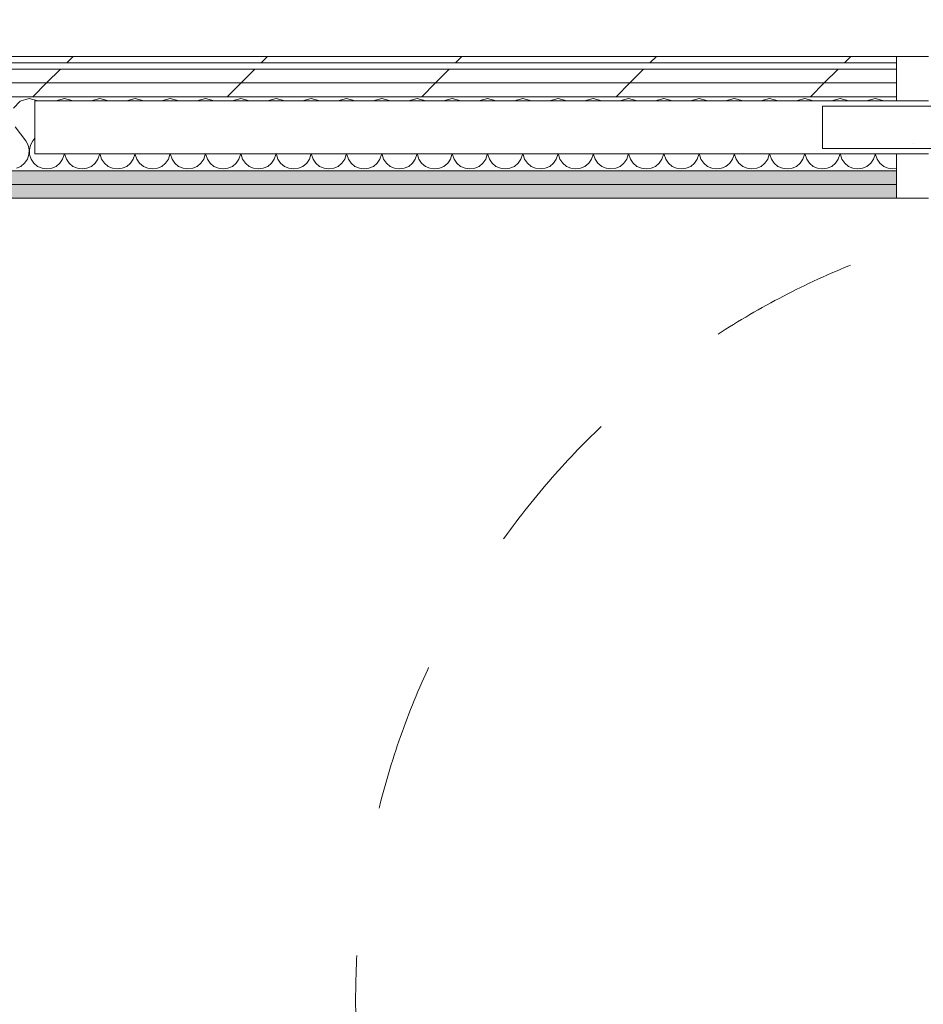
# Model space of a CAD drawing. Header units: millimetres. Extents: x -30280 to 19093, y -17460 to 4378.
# Tile 135 of 188: x -8026 to -7171, y -14571 to -13640. Entities that reach past the tile are written whole.
import ezdxf

# ---------------------------------------------------------------- set-up
doc = ezdxf.new("R2010")
doc.units = ezdxf.units.MM
doc.header["$MEASUREMENT"] = 0
doc.linetypes.add('Rayas Pequeñas', pattern=[282.222222, 141.111111, -141.111111])
doc.linetypes.add('Wipeout_Contour', pattern=[1000, 0, -1000])
for name, color, linetype, lineweight in [('Nuevo_01 2D_Mobiliari_Pluma_Nº__101', 252, 'Continuous', 5), ('Nuevo_06_COT_Generals_Pluma_Nº__1', 7, 'Continuous', 5), ('Nuevo_08_E_Envans secs_Pluma_Nº__1', 7, 'Continuous', 5), ('Nuevo_Puertas Archicad_Pluma_Nº__1', 7, 'Continuous', 5)]:
    doc.layers.add(name, color=color, linetype=linetype, lineweight=lineweight)
for name, color, linetype in [('Nuevo_06_COT_Generals', 7, 'Continuous'), ('Nuevo_08_E_Envans secs', 7, 'Continuous'), ('Nuevo_Puertas Archicad', 7, 'Continuous')]:
    doc.layers.add(name, color=color, linetype=linetype)
for name, color, linetype, lineweight, true_color in [('Nuevo_08_E_Envans secs_Pluma_Nº__102', 7, 'Continuous', 5, 0xcccccc), ('Nuevo_08_E_Envans secs_Pluma_Nº__171', 171, 'Continuous', 13, 0xaaaaff), ('Nuevo_08_E_Envans secs_Pluma_Nº__177', 7, 'Continuous', 15, 0xf7e046), ('Nuevo_08_E_Envans secs_Pluma_Nº__79', 7, 'Continuous', 5, 0xaaffd5)]:
    doc.layers.add(name, color=color, linetype=linetype, lineweight=lineweight, true_color=true_color)
doc.styles.add('Estilo_Generado_1', font='txt')
doc.dimstyles.new('Estilo_Generado__1', dxfattribs={"dimtxt": 100, "dimasz": 38, "dimexe": 0.18, "dimexo": 300, "dimgap": 0, "dimtad": 1, "dimtih": 1, "dimtoh": 1, "dimlfac": 0.001, "dimzin": 0, "dimdsep": 46, "dimtxsty": 'Estilo_Generado_1', "dimblk": 'ARROWHEAD_2', "dimblk1": 'ARROWHEAD_2', "dimblk2": 'ARROWHEAD_2', "dimcen": 0.09, "dimclrd": 7, "dimclre": 7, "dimclrt": 7, "dimadec": 0, "dimazin": 0, "dimtfac": 1, "dimtdec": 4, "dimtmove": 0, "dimatfit": 3, "dimfxl": 0, "dimtolj": 1, "dimtzin": 0, "dimarcsym": 0})
doc.dimstyles.new('Estilo_Generado__2', dxfattribs={"dimtxt": 100, "dimasz": 38, "dimexe": 0.18, "dimexo": 300, "dimgap": 0, "dimtad": 1, "dimlfac": 0.001, "dimzin": 0, "dimdsep": 46, "dimtxsty": 'Estilo_Generado_1', "dimblk": 'ARROWHEAD_2', "dimblk1": 'ARROWHEAD_2', "dimblk2": 'ARROWHEAD_2', "dimcen": 0.09, "dimclrd": 7, "dimclre": 7, "dimclrt": 7, "dimadec": 0, "dimazin": 0, "dimtfac": 1, "dimtdec": 4, "dimtmove": 0, "dimatfit": 3, "dimfxl": 0, "dimtolj": 1, "dimtzin": 0, "dimarcsym": 0})
pattern_1 = [(45, (0, 0), (-183.8478, 183.8478), [195, -65]), (45, (7e-14, 183.85), (-183.8478, 183.8478), [195, -65])]

# ---------------------------------------------------------------- blocks, each defined once
blk = doc.blocks.new('*X220')
at = {"layer": 'Nuevo_08_E_Envans secs_Pluma_Nº__102', "color": 254, "linetype": 'Continuous', "lineweight": 5, "true_color": 0xcccccc}
for p, q in [((-8016.67, -13714.23), (-8025.43, -13716.72)), ((-8008.45, -13716.56), (-8016.67, -13714.23)), ((-7983.33, -13714.23), (-7991.55, -13716.56)), ((-7975.12, -13716.56), (-7983.33, -13714.23)), ((-7950, -13714.23), (-7958.21, -13716.56)), ((-7941.79, -13716.56), (-7950, -13714.23)), ((-7916.67, -13714.23), (-7924.88, -13716.56)), ((-7908.45, -13716.56), (-7916.67, -13714.23)), ((-7883.33, -13714.23), (-7891.55, -13716.56)), ((-7875.12, -13716.56), (-7883.33, -13714.23)), ((-7850, -13714.23), (-7858.21, -13716.56)), ((-7841.79, -13716.56), (-7850, -13714.23)), ((-7816.67, -13714.23), (-7824.88, -13716.56)), ((-7808.45, -13716.56), (-7816.67, -13714.23)), ((-7783.33, -13714.23), (-7791.55, -13716.56)), ((-7775.12, -13716.56), (-7783.33, -13714.23)), ((-7750, -13714.23), (-7758.21, -13716.56)), ((-7741.79, -13716.56), (-7750, -13714.23)), ((-7716.67, -13714.23), (-7724.88, -13716.56)), ((-7708.45, -13716.56), (-7716.67, -13714.23)), ((-7683.33, -13714.23), (-7691.55, -13716.56)), ((-7675.12, -13716.56), (-7683.33, -13714.23)), ((-7650, -13714.23), (-7658.21, -13716.56)), ((-7641.79, -13716.56), (-7650, -13714.23)), ((-7616.67, -13714.23), (-7624.88, -13716.56)), ((-7608.45, -13716.56), (-7616.67, -13714.23)), ((-7583.33, -13714.23), (-7591.55, -13716.56)), ((-7575.12, -13716.56), (-7583.33, -13714.23)), ((-7550, -13714.23), (-7558.21, -13716.56)), ((-7541.79, -13716.56), (-7550, -13714.23)), ((-7516.67, -13714.23), (-7524.88, -13716.56)), ((-7508.45, -13716.56), (-7516.67, -13714.23)), ((-7483.33, -13714.23), (-7491.55, -13716.56)), ((-7475.12, -13716.56), (-7483.33, -13714.23)), ((-7450, -13714.23), (-7458.21, -13716.56)), ((-7441.79, -13716.56), (-7450, -13714.23)), ((-7416.67, -13714.23), (-7424.88, -13716.56)), ((-7408.45, -13716.56), (-7416.67, -13714.23)), ((-7383.33, -13714.23), (-7391.55, -13716.56)), ((-7375.12, -13716.56), (-7383.33, -13714.23)), ((-7350, -13714.23), (-7358.21, -13716.56)), ((-7341.79, -13716.56), (-7350, -13714.23)), ((-7316.67, -13714.23), (-7324.88, -13716.56)), ((-7308.45, -13716.56), (-7316.67, -13714.23)), ((-7283.33, -13714.23), (-7291.55, -13716.56)), ((-7275.12, -13716.56), (-7283.33, -13714.23)), ((-7250, -13714.23), (-7258.21, -13716.56)), ((-7241.79, -13716.56), (-7250, -13714.23)), ((-7216.67, -13714.23), (-7224.88, -13716.56)), ((-7208.45, -13716.56), (-7216.67, -13714.23)), ((-8025.43, -13716.72), (-8031.57, -13723.44)), ((-8030, -13740.89), (-8020, -13754.23)), ((-8011.5, -13751.78), (-8013.33, -13754.23)), ((-8017.77, -13758.25), (-8020, -13754.23)), ((-8016.73, -13762.73), (-8017.77, -13758.25)), ((-8016.96, -13767.32), (-8016.73, -13762.73)), ((-8015.56, -13758.25), (-8016.6, -13762.73)), ((-8016.6, -13762.73), (-8016.38, -13767.32)), ((-8013.33, -13754.23), (-8015.56, -13758.25)), ((-8021.03, -13775.47), (-8018.43, -13771.68)), ((-8018.43, -13771.68), (-8016.96, -13767.32)), ((-8016.38, -13767.32), (-8014.91, -13771.68)), ((-8014.91, -13771.68), (-8012.3, -13775.47)), ((-7987.7, -13775.47), (-7985.09, -13771.68)), ((-7985.09, -13771.68), (-7983.62, -13767.32)), ((-7983.62, -13767.32), (-7983.59, -13766.56)), ((-7983.08, -13766.56), (-7983.04, -13767.32)), ((-7983.04, -13767.32), (-7981.57, -13771.68)), ((-7981.57, -13771.68), (-7978.97, -13775.47)), ((-7954.36, -13775.47), (-7951.76, -13771.68)), ((-7951.76, -13771.68), (-7950.29, -13767.32)), ((-7950.29, -13767.32), (-7950.25, -13766.56)), ((-7949.75, -13766.56), (-7949.71, -13767.32)), ((-7949.71, -13767.32), (-7948.24, -13771.68)), ((-7948.24, -13771.68), (-7945.64, -13775.47)), ((-7921.03, -13775.47), (-7918.43, -13771.68)), ((-7918.43, -13771.68), (-7916.96, -13767.32)), ((-7916.96, -13767.32), (-7916.92, -13766.56)), ((-7916.41, -13766.56), (-7916.38, -13767.32)), ((-7916.38, -13767.32), (-7914.91, -13771.68)), ((-7914.91, -13771.68), (-7912.3, -13775.47)), ((-7887.7, -13775.47), (-7885.09, -13771.68)), ((-7885.09, -13771.68), (-7883.62, -13767.32)), ((-7883.62, -13767.32), (-7883.59, -13766.56)), ((-7883.08, -13766.56), (-7883.04, -13767.32)), ((-7883.04, -13767.32), (-7881.57, -13771.68)), ((-7881.57, -13771.68), (-7878.97, -13775.47)), ((-7854.36, -13775.47), (-7851.76, -13771.68)), ((-7851.76, -13771.68), (-7850.29, -13767.32)), ((-7850.29, -13767.32), (-7850.25, -13766.56)), ((-7849.75, -13766.56), (-7849.71, -13767.32)), ((-7849.71, -13767.32), (-7848.24, -13771.68)), ((-7848.24, -13771.68), (-7845.64, -13775.47)), ((-7821.03, -13775.47), (-7818.43, -13771.68)), ((-7818.43, -13771.68), (-7816.96, -13767.32)), ((-7816.96, -13767.32), (-7816.92, -13766.56)), ((-7816.41, -13766.56), (-7816.38, -13767.32)), ((-7816.38, -13767.32), (-7814.91, -13771.68)), ((-7814.91, -13771.68), (-7812.3, -13775.47)), ((-7787.7, -13775.47), (-7785.09, -13771.68)), ((-7785.09, -13771.68), (-7783.62, -13767.32)), ((-7783.62, -13767.32), (-7783.59, -13766.56)), ((-7783.08, -13766.56), (-7783.04, -13767.32)), ((-7783.04, -13767.32), (-7781.57, -13771.68)), ((-7781.57, -13771.68), (-7778.97, -13775.47)), ((-7754.36, -13775.47), (-7751.76, -13771.68)), ((-7751.76, -13771.68), (-7750.29, -13767.32)), ((-7750.29, -13767.32), (-7750.25, -13766.56)), ((-7749.75, -13766.56), (-7749.71, -13767.32)), ((-7749.71, -13767.32), (-7748.24, -13771.68)), ((-7748.24, -13771.68), (-7745.64, -13775.47)), ((-7721.03, -13775.47), (-7718.43, -13771.68)), ((-7718.43, -13771.68), (-7716.96, -13767.32)), ((-7716.96, -13767.32), (-7716.92, -13766.56)), ((-7716.41, -13766.56), (-7716.38, -13767.32)), ((-7716.38, -13767.32), (-7714.91, -13771.68)), ((-7714.91, -13771.68), (-7712.3, -13775.47)), ((-7687.7, -13775.47), (-7685.09, -13771.68)), ((-7685.09, -13771.68), (-7683.62, -13767.32)), ((-7683.62, -13767.32), (-7683.59, -13766.56)), ((-7683.08, -13766.56), (-7683.04, -13767.32)), ((-7683.04, -13767.32), (-7681.57, -13771.68)), ((-7681.57, -13771.68), (-7678.97, -13775.47)), ((-7654.36, -13775.47), (-7651.76, -13771.68)), ((-7651.76, -13771.68), (-7650.29, -13767.32)), ((-7650.29, -13767.32), (-7650.25, -13766.56)), ((-7649.75, -13766.56), (-7649.71, -13767.32)), ((-7649.71, -13767.32), (-7648.24, -13771.68)), ((-7648.24, -13771.68), (-7645.64, -13775.47)), ((-7621.03, -13775.47), (-7618.43, -13771.68)), ((-7618.43, -13771.68), (-7616.96, -13767.32)), ((-7616.96, -13767.32), (-7616.92, -13766.56)), ((-7616.41, -13766.56), (-7616.38, -13767.32)), ((-7616.38, -13767.32), (-7614.91, -13771.68)), ((-7614.91, -13771.68), (-7612.3, -13775.47)), ((-7587.7, -13775.47), (-7585.09, -13771.68)), ((-7585.09, -13771.68), (-7583.62, -13767.32)), ((-7583.62, -13767.32), (-7583.59, -13766.56)), ((-7583.08, -13766.56), (-7583.04, -13767.32)), ((-7583.04, -13767.32), (-7581.57, -13771.68)), ((-7581.57, -13771.68), (-7578.97, -13775.47)), ((-7554.36, -13775.47), (-7551.76, -13771.68)), ((-7551.76, -13771.68), (-7550.29, -13767.32)), ((-7550.29, -13767.32), (-7550.25, -13766.56)), ((-7549.75, -13766.56), (-7549.71, -13767.32)), ((-7549.71, -13767.32), (-7548.24, -13771.68)), ((-7548.24, -13771.68), (-7545.64, -13775.47)), ((-7521.03, -13775.47), (-7518.43, -13771.68)), ((-7518.43, -13771.68), (-7516.96, -13767.32)), ((-7516.96, -13767.32), (-7516.92, -13766.56)), ((-7516.41, -13766.56), (-7516.38, -13767.32)), ((-7516.38, -13767.32), (-7514.91, -13771.68)), ((-7514.91, -13771.68), (-7512.3, -13775.47)), ((-7487.7, -13775.47), (-7485.09, -13771.68)), ((-7485.09, -13771.68), (-7483.62, -13767.32)), ((-7483.62, -13767.32), (-7483.59, -13766.56)), ((-7483.08, -13766.56), (-7483.04, -13767.32)), ((-7483.04, -13767.32), (-7481.57, -13771.68)), ((-7481.57, -13771.68), (-7478.97, -13775.47)), ((-7454.36, -13775.47), (-7451.76, -13771.68)), ((-7451.76, -13771.68), (-7450.29, -13767.32)), ((-7450.29, -13767.32), (-7450.25, -13766.56)), ((-7449.75, -13766.56), (-7449.71, -13767.32)), ((-7449.71, -13767.32), (-7448.24, -13771.68)), ((-7448.24, -13771.68), (-7445.64, -13775.47)), ((-7421.03, -13775.47), (-7418.43, -13771.68)), ((-7418.43, -13771.68), (-7416.96, -13767.32)), ((-7416.96, -13767.32), (-7416.92, -13766.56)), ((-7416.41, -13766.56), (-7416.38, -13767.32)), ((-7416.38, -13767.32), (-7414.91, -13771.68)), ((-7414.91, -13771.68), (-7412.3, -13775.47)), ((-7387.7, -13775.47), (-7385.09, -13771.68)), ((-7385.09, -13771.68), (-7383.62, -13767.32)), ((-7383.62, -13767.32), (-7383.59, -13766.56)), ((-7383.08, -13766.56), (-7383.04, -13767.32)), ((-7383.04, -13767.32), (-7381.57, -13771.68)), ((-7381.57, -13771.68), (-7378.97, -13775.47)), ((-7354.36, -13775.47), (-7351.76, -13771.68)), ((-7351.76, -13771.68), (-7350.29, -13767.32)), ((-7350.29, -13767.32), (-7350.25, -13766.56)), ((-7349.75, -13766.56), (-7349.71, -13767.32)), ((-7349.71, -13767.32), (-7348.24, -13771.68)), ((-7348.24, -13771.68), (-7345.64, -13775.47)), ((-7321.03, -13775.47), (-7318.43, -13771.68)), ((-7318.43, -13771.68), (-7316.96, -13767.32)), ((-7316.96, -13767.32), (-7316.92, -13766.56)), ((-7316.41, -13766.56), (-7316.38, -13767.32)), ((-7316.38, -13767.32), (-7314.91, -13771.68)), ((-7314.91, -13771.68), (-7312.3, -13775.47)), ((-7287.7, -13775.47), (-7285.09, -13771.68)), ((-7285.09, -13771.68), (-7283.62, -13767.32)), ((-7283.62, -13767.32), (-7283.59, -13766.56)), ((-7283.08, -13766.56), (-7283.04, -13767.32)), ((-7283.04, -13767.32), (-7281.57, -13771.68)), ((-7281.57, -13771.68), (-7278.97, -13775.47)), ((-7254.36, -13775.47), (-7251.76, -13771.68)), ((-7251.76, -13771.68), (-7250.29, -13767.32)), ((-7250.29, -13767.32), (-7250.25, -13766.56)), ((-7249.75, -13766.56), (-7249.71, -13767.32)), ((-7249.71, -13767.32), (-7248.24, -13771.68)), ((-7248.24, -13771.68), (-7245.64, -13775.47)), ((-7221.03, -13775.47), (-7218.43, -13771.68)), ((-7218.43, -13771.68), (-7216.96, -13767.32)), ((-7216.96, -13767.32), (-7216.92, -13766.56)), ((-7216.41, -13766.56), (-7216.38, -13767.32)), ((-7216.38, -13767.32), (-7214.91, -13771.68)), ((-7214.91, -13771.68), (-7212.3, -13775.47)), ((-8028.78, -13780.26), (-8024.57, -13778.4)), ((-8024.57, -13778.4), (-8021.03, -13775.47)), ((-8012.3, -13775.47), (-8008.76, -13778.4)), ((-8008.76, -13778.4), (-8004.55, -13780.26)), ((-8004.55, -13780.26), (-8000, -13780.89)), ((-8000, -13780.89), (-7995.45, -13780.26)), ((-7995.45, -13780.26), (-7991.24, -13778.4)), ((-7991.24, -13778.4), (-7987.7, -13775.47)), ((-7978.97, -13775.47), (-7975.43, -13778.4)), ((-7975.43, -13778.4), (-7971.22, -13780.26)), ((-7971.22, -13780.26), (-7966.67, -13780.89)), ((-7966.67, -13780.89), (-7962.11, -13780.26)), ((-7962.11, -13780.26), (-7957.9, -13778.4)), ((-7957.9, -13778.4), (-7954.36, -13775.47)), ((-7945.64, -13775.47), (-7942.1, -13778.4)), ((-7942.1, -13778.4), (-7937.89, -13780.26)), ((-7937.89, -13780.26), (-7933.33, -13780.89)), ((-7933.33, -13780.89), (-7928.78, -13780.26)), ((-7928.78, -13780.26), (-7924.57, -13778.4)), ((-7924.57, -13778.4), (-7921.03, -13775.47)), ((-7912.3, -13775.47), (-7908.76, -13778.4)), ((-7908.76, -13778.4), (-7904.55, -13780.26)), ((-7904.55, -13780.26), (-7900, -13780.89)), ((-7900, -13780.89), (-7895.45, -13780.26)), ((-7895.45, -13780.26), (-7891.24, -13778.4)), ((-7891.24, -13778.4), (-7887.7, -13775.47)), ((-7878.97, -13775.47), (-7875.43, -13778.4)), ((-7875.43, -13778.4), (-7871.22, -13780.26)), ((-7871.22, -13780.26), (-7866.67, -13780.89)), ((-7866.67, -13780.89), (-7862.11, -13780.26)), ((-7862.11, -13780.26), (-7857.9, -13778.4)), ((-7857.9, -13778.4), (-7854.36, -13775.47)), ((-7845.64, -13775.47), (-7842.1, -13778.4)), ((-7842.1, -13778.4), (-7837.89, -13780.26)), ((-7837.89, -13780.26), (-7833.33, -13780.89)), ((-7833.33, -13780.89), (-7828.78, -13780.26)), ((-7828.78, -13780.26), (-7824.57, -13778.4)), ((-7824.57, -13778.4), (-7821.03, -13775.47)), ((-7812.3, -13775.47), (-7808.76, -13778.4)), ((-7808.76, -13778.4), (-7804.55, -13780.26)), ((-7804.55, -13780.26), (-7800, -13780.89)), ((-7800, -13780.89), (-7795.45, -13780.26)), ((-7795.45, -13780.26), (-7791.24, -13778.4)), ((-7791.24, -13778.4), (-7787.7, -13775.47)), ((-7778.97, -13775.47), (-7775.43, -13778.4)), ((-7775.43, -13778.4), (-7771.22, -13780.26)), ((-7771.22, -13780.26), (-7766.67, -13780.89)), ((-7766.67, -13780.89), (-7762.11, -13780.26)), ((-7762.11, -13780.26), (-7757.9, -13778.4)), ((-7757.9, -13778.4), (-7754.36, -13775.47)), ((-7745.64, -13775.47), (-7742.1, -13778.4)), ((-7742.1, -13778.4), (-7737.89, -13780.26)), ((-7737.89, -13780.26), (-7733.33, -13780.89)), ((-7733.33, -13780.89), (-7728.78, -13780.26)), ((-7728.78, -13780.26), (-7724.57, -13778.4)), ((-7724.57, -13778.4), (-7721.03, -13775.47)), ((-7712.3, -13775.47), (-7708.76, -13778.4)), ((-7708.76, -13778.4), (-7704.55, -13780.26)), ((-7704.55, -13780.26), (-7700, -13780.89)), ((-7700, -13780.89), (-7695.45, -13780.26)), ((-7695.45, -13780.26), (-7691.24, -13778.4)), ((-7691.24, -13778.4), (-7687.7, -13775.47)), ((-7678.97, -13775.47), (-7675.43, -13778.4)), ((-7675.43, -13778.4), (-7671.22, -13780.26)), ((-7671.22, -13780.26), (-7666.67, -13780.89)), ((-7666.67, -13780.89), (-7662.11, -13780.26)), ((-7662.11, -13780.26), (-7657.9, -13778.4)), ((-7657.9, -13778.4), (-7654.36, -13775.47)), ((-7645.64, -13775.47), (-7642.1, -13778.4)), ((-7642.1, -13778.4), (-7637.89, -13780.26)), ((-7637.89, -13780.26), (-7633.33, -13780.89)), ((-7633.33, -13780.89), (-7628.78, -13780.26)), ((-7628.78, -13780.26), (-7624.57, -13778.4)), ((-7624.57, -13778.4), (-7621.03, -13775.47)), ((-7612.3, -13775.47), (-7608.76, -13778.4)), ((-7608.76, -13778.4), (-7604.55, -13780.26)), ((-7604.55, -13780.26), (-7600, -13780.89)), ((-7600, -13780.89), (-7595.45, -13780.26)), ((-7595.45, -13780.26), (-7591.24, -13778.4)), ((-7591.24, -13778.4), (-7587.7, -13775.47)), ((-7578.97, -13775.47), (-7575.43, -13778.4)), ((-7575.43, -13778.4), (-7571.22, -13780.26)), ((-7571.22, -13780.26), (-7566.67, -13780.89)), ((-7566.67, -13780.89), (-7562.11, -13780.26)), ((-7562.11, -13780.26), (-7557.9, -13778.4)), ((-7557.9, -13778.4), (-7554.36, -13775.47)), ((-7545.64, -13775.47), (-7542.1, -13778.4)), ((-7542.1, -13778.4), (-7537.89, -13780.26)), ((-7537.89, -13780.26), (-7533.33, -13780.89)), ((-7533.33, -13780.89), (-7528.78, -13780.26)), ((-7528.78, -13780.26), (-7524.57, -13778.4)), ((-7524.57, -13778.4), (-7521.03, -13775.47)), ((-7512.3, -13775.47), (-7508.76, -13778.4)), ((-7508.76, -13778.4), (-7504.55, -13780.26)), ((-7504.55, -13780.26), (-7500, -13780.89)), ((-7500, -13780.89), (-7495.45, -13780.26)), ((-7495.45, -13780.26), (-7491.24, -13778.4)), ((-7491.24, -13778.4), (-7487.7, -13775.47)), ((-7478.97, -13775.47), (-7475.43, -13778.4)), ((-7475.43, -13778.4), (-7471.22, -13780.26)), ((-7471.22, -13780.26), (-7466.67, -13780.89)), ((-7466.67, -13780.89), (-7462.11, -13780.26)), ((-7462.11, -13780.26), (-7457.9, -13778.4)), ((-7457.9, -13778.4), (-7454.36, -13775.47)), ((-7445.64, -13775.47), (-7442.1, -13778.4)), ((-7442.1, -13778.4), (-7437.89, -13780.26)), ((-7437.89, -13780.26), (-7433.33, -13780.89)), ((-7433.33, -13780.89), (-7428.78, -13780.26)), ((-7428.78, -13780.26), (-7424.57, -13778.4)), ((-7424.57, -13778.4), (-7421.03, -13775.47)), ((-7412.3, -13775.47), (-7408.76, -13778.4)), ((-7408.76, -13778.4), (-7404.55, -13780.26)), ((-7404.55, -13780.26), (-7400, -13780.89)), ((-7400, -13780.89), (-7395.45, -13780.26)), ((-7395.45, -13780.26), (-7391.24, -13778.4)), ((-7391.24, -13778.4), (-7387.7, -13775.47)), ((-7378.97, -13775.47), (-7375.43, -13778.4)), ((-7375.43, -13778.4), (-7371.22, -13780.26)), ((-7371.22, -13780.26), (-7366.67, -13780.89)), ((-7366.67, -13780.89), (-7362.11, -13780.26)), ((-7362.11, -13780.26), (-7357.9, -13778.4)), ((-7357.9, -13778.4), (-7354.36, -13775.47)), ((-7345.64, -13775.47), (-7342.1, -13778.4)), ((-7342.1, -13778.4), (-7337.89, -13780.26)), ((-7337.89, -13780.26), (-7333.33, -13780.89)), ((-7333.33, -13780.89), (-7328.78, -13780.26)), ((-7328.78, -13780.26), (-7324.57, -13778.4)), ((-7324.57, -13778.4), (-7321.03, -13775.47)), ((-7312.3, -13775.47), (-7308.76, -13778.4)), ((-7308.76, -13778.4), (-7304.55, -13780.26)), ((-7304.55, -13780.26), (-7300, -13780.89)), ((-7300, -13780.89), (-7295.45, -13780.26)), ((-7295.45, -13780.26), (-7291.24, -13778.4)), ((-7291.24, -13778.4), (-7287.7, -13775.47)), ((-7278.97, -13775.47), (-7275.43, -13778.4)), ((-7275.43, -13778.4), (-7271.22, -13780.26)), ((-7271.22, -13780.26), (-7266.67, -13780.89)), ((-7266.67, -13780.89), (-7262.11, -13780.26)), ((-7262.11, -13780.26), (-7257.9, -13778.4)), ((-7257.9, -13778.4), (-7254.36, -13775.47)), ((-7245.64, -13775.47), (-7242.1, -13778.4)), ((-7242.1, -13778.4), (-7237.89, -13780.26)), ((-7237.89, -13780.26), (-7233.33, -13780.89)), ((-7233.33, -13780.89), (-7228.78, -13780.26)), ((-7228.78, -13780.26), (-7224.57, -13778.4)), ((-7224.57, -13778.4), (-7221.03, -13775.47)), ((-7212.3, -13775.47), (-7208.76, -13778.4)), ((-7208.76, -13778.4), (-7204.55, -13780.26)), ((-7204.55, -13780.26), (-7200, -13780.89)), ((-7200, -13780.89), (-7196.5, -13780.41))]:
    blk.add_line(p, q, dxfattribs=at)
blk = doc.blocks.new('Puerta Corredera Empotrada 27_4')
at = {"layer": 'Nuevo_Puertas Archicad', "linetype": 'Continuous', "lineweight": 0, "true_color": 0xffffff}
h = blk.add_hatch(dxfattribs=at)
h.set_pattern_fill('Hormigón_en_Masa_0001', style=0, pattern_type=2)
h.set_pattern_definition([(0, (0, 0), (0, 779.4), [48.75, -401.25]), (0, (225, 389.7), (0, 779.4), [48.75, -401.25]), (60, (0, 0), (-675, 389.7), [48.75, -401.25]), (60, (450, 0), (-675, 389.7), [48.75, -401.25]), (120, (48.75, 0), (675, 389.7), [48.75, -401.25]), (120, (498.75, 0), (675, 389.7), [48.75, -401.25]), (0, (0, 75), (0, 150), [0, -150, 0, -225]), (45, (75, 75), (-106.066, 106.066), [0, -112.5, 0, -187.5])])
h.paths.add_polyline_path([(-320, -47), (-320, -87), (520, -87), (520, -47)])
at = {"layer": 'Nuevo_Puertas Archicad_Pluma_Nº__1', "color": 7, "linetype": 'Continuous', "lineweight": 5}
for p, q in [((450, 0), (420, 0)), ((450, -42), (450, 0)), ((450, -13), (450, 0)), ((450, -13), (450, 0)), ((450, -26), (450, -13)), ((450, -26), (450, -13)), ((450, -42), (450, -26)), ((450, -42), (450, -26)), ((420, -42), (450, -42)), ((-320, -47), (520, -47)), ((520, -47), (520, -87)), ((520, -87), (-320, -87)), ((450, -92), (420, -92)), ((450, -134), (450, -92)), ((450, -96), (450, -92)), ((450, -96), (450, -92)), ((450, -109), (450, -96)), ((450, -109), (450, -96)), ((450, -122), (450, -109)), ((450, -122), (450, -109)), ((450, -128), (450, -122)), ((450, -128), (450, -122)), ((450, -134), (450, -128)), ((450, -134), (450, -128)), ((420, -134), (450, -134))]:
    blk.add_line(p, q, dxfattribs=at)
blk = doc.blocks.new('Muro_76_1', base_point=(-1686.99, -13808.56))
at = {"layer": 'Nuevo_08_E_Envans secs_Pluma_Nº__79', "linetype": 'Continuous', "lineweight": 5, "true_color": 0xaaffd5}
for points in [[(-8379.26, -13782.56), (-8379.28, -13795.56), (-7196.5, -13795.56), (-7196.5, -13782.56)], [(-8366.28, -13795.56), (-8366.3, -13808.56), (-7196.5, -13808.56), (-7196.5, -13795.56)]]:
    blk.add_hatch(color=121, dxfattribs=at).paths.add_polyline_path(points)
at = {"layer": 'Nuevo_08_E_Envans secs_Pluma_Nº__1', "color": 7, "linetype": 'Continuous', "lineweight": 5}
for p, q in [((-7196.5, -13766.56), (-8011.5, -13766.56)), ((-7196.5, -13766.56), (-7196.5, -13782.56)), ((-7196.5, -13782.56), (-8379.26, -13782.56)), ((-7196.5, -13782.56), (-7196.5, -13795.56)), ((-7196.5, -13795.56), (-8366.28, -13795.56)), ((-7196.5, -13795.56), (-7196.5, -13808.56))]:
    blk.add_line(p, q, dxfattribs=at)
at = {"layer": 'Nuevo_08_E_Envans secs_Pluma_Nº__1', "color": 7, "linetype": 'Continuous', "lineweight": 5, "flags": 128}
blk.add_lwpolyline([(-8366.3, -13808.56), (-7196.5, -13808.56)], dxfattribs=at)
at = {"color": 254, "linetype": 'Wipeout_Contour', "lineweight": 0, "ltscale": 63198.961112}
blk.add_wipeout([(-7196.5, -13674.56), (-8576.74, -13674.56), (-8576.74, -13680.56), (-7196.5, -13680.56)], dxfattribs=at).dxf.layer = 'Nuevo_08_E_Envans secs'
at = {"color": 254, "linetype": 'Wipeout_Contour', "lineweight": 0, "ltscale": 63252.667335}
blk.add_wipeout([(-8576.74, -13699.56), (-7196.5, -13699.56), (-7196.5, -13686.56), (-8576.74, -13686.56)], dxfattribs=at).dxf.layer = 'Nuevo_08_E_Envans secs'
at = {"layer": 'Nuevo_08_E_Envans secs_Pluma_Nº__171', "linetype": 'Continuous', "lineweight": 13, "true_color": 0xaaaaff}
h = blk.add_hatch(dxfattribs=at)
h.set_pattern_fill('Panellat_HPL_0001', color=161, style=0, pattern_type=2)
h.set_pattern_definition(pattern_1)
h.paths.add_polyline_path([(-7196.5, -13674.56), (-8576.74, -13674.56), (-8576.74, -13680.56), (-7196.5, -13680.56)])
at = {"layer": 'Nuevo_08_E_Envans secs_Pluma_Nº__177', "linetype": 'Continuous', "lineweight": 15, "true_color": 0xf7e046}
h = blk.add_hatch(dxfattribs=at)
h.set_pattern_fill('Panellat_HPL_0001', color=53, style=0, pattern_type=2)
h.set_pattern_definition(pattern_1)
h.paths.add_polyline_path([(-8576.74, -13699.56), (-7196.5, -13699.56), (-7196.5, -13686.56), (-8576.74, -13686.56)])
at = {"layer": 'Nuevo_08_E_Envans secs_Pluma_Nº__1', "color": 7, "linetype": 'Continuous', "lineweight": 5}
for p, q in [((-7196.5, -13674.56), (-7196.5, -13680.56)), ((-7196.5, -13680.56), (-8576.74, -13680.56)), ((-7196.5, -13686.56), (-8576.74, -13686.56)), ((-7196.5, -13680.56), (-7196.5, -13686.56))]:
    blk.add_line(p, q, dxfattribs=at)
at = {"layer": 'Nuevo_08_E_Envans secs_Pluma_Nº__1', "color": 7, "linetype": 'Continuous', "lineweight": 5, "flags": 128}
blk.add_lwpolyline([(-7196.5, -13674.56), (-8576.74, -13674.56)], dxfattribs=at)
at = {"color": 254, "linetype": 'Wipeout_Contour', "lineweight": 0, "ltscale": 63297.722516}
blk.add_wipeout([(-8576.74, -13712.56), (-7196.5, -13712.56), (-7196.5, -13699.56), (-8576.74, -13699.56)], dxfattribs=at).dxf.layer = 'Nuevo_08_E_Envans secs'
at = {"layer": 'Nuevo_08_E_Envans secs_Pluma_Nº__177', "linetype": 'Continuous', "lineweight": 15, "true_color": 0xf7e046}
h = blk.add_hatch(dxfattribs=at)
h.set_pattern_fill('Panellat_HPL_0001', color=53, style=0, pattern_type=2)
h.set_pattern_definition(pattern_1)
h.paths.add_polyline_path([(-8576.74, -13712.56), (-7196.5, -13712.56), (-7196.5, -13699.56), (-8576.74, -13699.56)])
at = {"layer": 'Nuevo_08_E_Envans secs_Pluma_Nº__1', "color": 7, "linetype": 'Continuous', "lineweight": 5}
for p, q in [((-7196.5, -13686.56), (-7196.5, -13699.56)), ((-7196.5, -13699.56), (-8576.74, -13699.56)), ((-7196.5, -13699.56), (-7196.5, -13712.56)), ((-7196.5, -13712.56), (-8392.16, -13712.56)), ((-7196.5, -13712.56), (-7196.5, -13716.56)), ((-8011.5, -13716.56), (-7196.5, -13716.56)), ((-8011.5, -13766.56), (-8011.5, -13716.56))]:
    blk.add_line(p, q, dxfattribs=at)
at = {"layer": 'Nuevo_08_E_Envans secs', "color": 7, "lineweight": 20}
blk.add_blockref('*X220', (0, 0), dxfattribs=at)
at = {"layer": 'Nuevo_Puertas Archicad', "color": 253, "linetype": 'Continuous', "lineweight": 5, "true_color": 0xa4a4a6, "zscale": 1000, "rotation": 180}
blk.add_blockref('Puerta Corredera Empotrada 27_4', (-6746.5, -13808.56), dxfattribs=at)
blk = doc.blocks.new('*D658')
at = {"layer": 'Nuevo_06_COT_Generals_Pluma_Nº__1', "color": 7, "linetype": 'Continuous', "lineweight": 5}
for p, q in [((-6517.88, -13794.13), (-6467.88, -13822.99)), ((-6455.38, -13808.56), (-6530.38, -13808.56)), ((-6492.88, -15308.57), (-6492.88, -13808.56)), ((-6517.88, -15294.14), (-6467.88, -15323.01)), ((-6455.38, -15308.57), (-8068.52, -15308.57))]:
    blk.add_line(p, q, dxfattribs=at)
at = {"layer": 'Nuevo_06_COT_Generals_Pluma_Nº__1', "color": 7, "lineweight": 5, "insert": (-6512.88, -14656.69), "char_height": 100, "attachment_point": 7, "rotation": 90, "style": 'Estilo_Generado_1'}
blk.add_mtext('\\A1;{\\pql;\\fGotham Book|b0|i0|c0|p0;\\W1.000000;1,5}', dxfattribs=at)
blk = doc.blocks.new('ARROWHEAD_2')
at = {"color": 0, "linetype": 'Continuous', "lineweight": 0}
for p, q in [((-0.378, -0.655), (0.378, 0.655)), ((0, 0), (-1, 0))]:
    blk.add_line(p, q, dxfattribs=at)
blk = doc.blocks.new('*D659')
at = {"layer": 'Nuevo_06_COT_Generals_Pluma_Nº__1', "color": 7, "linetype": 'Continuous', "lineweight": 5}
for p, q in [((-6517.88, -13794.13), (-6467.88, -13822.99)), ((-6455.38, -13808.56), (-6530.38, -13808.56))]:
    blk.add_line(p, q, dxfattribs=at)
blk = doc.blocks.new('*D660')
at = {"layer": 'Nuevo_06_COT_Generals_Pluma_Nº__1', "color": 7, "linetype": 'Continuous', "lineweight": 5}
for p, q in [((-6492.88, -12559.56), (-6492.88, -12535.11)), ((-6467.88, -12573.99), (-6517.88, -12545.13)), ((-6455.38, -12559.56), (-6685.39, -12559.56)), ((-6492.88, -13808.56), (-6492.88, -12559.56)), ((-6517.88, -13794.13), (-6467.88, -13822.99)), ((-6455.38, -13808.56), (-6530.38, -13808.56))]:
    blk.add_line(p, q, dxfattribs=at)
at = {"layer": 'Nuevo_06_COT_Generals_Pluma_Nº__1', "color": 7, "lineweight": 5, "insert": (-6512.88, -13321.45), "char_height": 100, "attachment_point": 7, "rotation": 90, "style": 'Estilo_Generado_1'}
blk.add_mtext('\\A1;{\\pql;\\fGotham Book|b0|i0|c0|p0;\\W1.000000;1,25}', dxfattribs=at)
blk = doc.blocks.new('*D663')
at = {"layer": 'Nuevo_06_COT_Generals_Pluma_Nº__1', "color": 7, "linetype": 'Continuous', "lineweight": 5}
for p, q in [((-3073.12, -13794.13), (-3023.12, -13822.99)), ((-3010.62, -13808.56), (-3514.09, -13808.56)), ((-3048.12, -16937.98), (-3048.12, -13808.56)), ((-3073.12, -16923.54), (-3023.12, -16952.41)), ((-3010.62, -16937.98), (-3542.41, -16937.98))]:
    blk.add_line(p, q, dxfattribs=at)
at = {"layer": 'Nuevo_06_COT_Generals_Pluma_Nº__1', "color": 7, "lineweight": 5, "insert": (-3068.12, -15510.65), "char_height": 100, "attachment_point": 7, "rotation": 90, "style": 'Estilo_Generado_1'}
blk.add_mtext('\\A1;{\\pql;\\fGotham Book|b0|i0|c0|p0;\\W1.000000;3,13}', dxfattribs=at)
blk = doc.blocks.new('*D672')
at = {"layer": 'Nuevo_06_COT_Generals_Pluma_Nº__1', "color": 7, "linetype": 'Continuous', "lineweight": 5}
for p, q in [((-1552.89, -12989), (-1552.89, -12803.98)), ((-10639.87, -13374.56), (-10639.87, -12914)), ((-10625.44, -12926.5), (-10654.31, -12976.5)), ((-1567.33, -12976.5), (-1538.46, -12926.5)), ((-10664.32, -12951.5), (-10639.87, -12951.5)), ((-10639.87, -12951.5), (-1552.89, -12951.5)), ((-1552.89, -12951.5), (-1528.44, -12951.5))]:
    blk.add_line(p, q, dxfattribs=at)
at = {"layer": 'Nuevo_06_COT_Generals_Pluma_Nº__1', "color": 7, "lineweight": 5, "insert": (-6233.77, -12931.5), "char_height": 100, "attachment_point": 7, "style": 'Estilo_Generado_1'}
blk.add_mtext('\\A1;{\\pql;\\fGotham Book|b0|i0|c0|p0;\\W1.000000;9,09}', dxfattribs=at)
blk = doc.blocks.new('*D788')
at = {"layer": 'Nuevo_06_COT_Generals_Pluma_Nº__1', "color": 7, "linetype": 'Continuous', "lineweight": 5}
for p, q in [((-6208.31, -14108.56), (-6209, -15044.67)), ((-8381.64, -15030.57), (-8352.73, -14980.59)), ((-6223.42, -15032.16), (-6194.52, -14982.19)), ((-6208.97, -15007.17), (-8367.18, -15005.58)), ((-6086.97, -15007.26), (-6208.97, -15007.17))]:
    blk.add_line(p, q, dxfattribs=at)
at = {"layer": 'Nuevo_06_COT_Generals_Pluma_Nº__1', "color": 7, "lineweight": 5, "char_height": 100, "attachment_point": 7, "rotation": 359.95766, "style": 'Estilo_Generado_1'}
for s, insert in [('\\A1;{\\pql;\\fGotham Book|b0|i0|c0|p0;\\W1.000000;0,12}', (-8352.72, -14985.59)), ('\\A1;{\\pql;\\fGotham Book|b0|i0|c0|p0;\\W1.000000;2,16}', (-7425.45, -14986.28))]:
    blk.add_mtext(s, dxfattribs=dict(at, insert=insert))
blk = doc.blocks.new('*D789')
at = {"layer": 'Nuevo_06_COT_Generals_Pluma_Nº__1', "color": 7, "linetype": 'Continuous', "lineweight": 5}
for p, q in [((-8488.52, -14108.56), (-8489.21, -15042.99)), ((-8366.52, -14108.56), (-8367.21, -15043.08)), ((-8474.73, -14980.5), (-8503.64, -15030.48)), ((-8381.64, -15030.57), (-8352.73, -14980.59)), ((-8489.19, -15005.49), (-8513.64, -15005.47)), ((-8367.18, -15005.58), (-8489.19, -15005.49)), ((-6208.97, -15007.17), (-8367.18, -15005.58))]:
    blk.add_line(p, q, dxfattribs=at)

msp = doc.modelspace()

# ---------------------------------------------------------------- block references
at = {"layer": 'Nuevo_08_E_Envans secs', "color": 7, "lineweight": 20}
msp.add_blockref('Muro_76_1', (-1686.993, -13808.561), dxfattribs=at)

# ---------------------------------------------------------------- next in the draw order: linework, layer by layer
at = {"layer": 'Nuevo_01 2D_Mobiliari_Pluma_Nº__101', "color": 252, "linetype": 'Rayas Pequeñas', "lineweight": 5}
msp.add_circle((-6958.086, -14566.984), 750, dxfattribs=at)

# ---------------------------------------------------------------- next in the draw order: dimensions: what is measured, and where the dimension line sits
at = {"layer": 'Nuevo_06_COT_Generals', "color": 7, "linetype": 'Continuous', "lineweight": 5}
dim = msp.add_linear_dim(base=(-1552.894, -12951.503), p1=(-10639.873, -13674.561), p2=(-1552.894, -12503.976), dimstyle='Estilo_Generado__1', dxfattribs=at)
dim.commit()
dim.dimension.update_dxf_attribs({"geometry": '*D672', "text_midpoint": (-6104.311, -12881.503), "dimtype": 160})
for base, p1, p2, angle, picture, middle, turn in [((-6492.881, -12559.561), (-8366.3, -13808.561), (-6985.393, -12559.561), 90, '*D660', (-6562.881, -13191.988), 90), ((-3048.117, -13808.561), (-11408.508, -16937.976), (-3814.087, -13808.561), 90, '*D663', (-3118.117, -15381.196), 90), ((-6492.881, -13808.561), (-8368.517, -15308.572), (-6169.532, -13808.561), 90, '*D658', (-6562.881, -14565.287), 90), ((-6492.880703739, -13808.560654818), (-6169.532347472, -13808.560654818), (-8366.300339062, -13808.560654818), 90, '*D659', (-6562.880704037, -13809.767005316), 90), ((-8489.185, -15005.489), (-8366.3, -13808.561), (-8488.3, -13808.561), 179.957656, '*D789', (-8223.225, -14935.686), 359.957656), ((-8367.185, -15005.58), (-6208.086, -13808.561), (-8366.3, -13808.561), 179.957656, '*D788', (-7295.954, -14936.371), 359.957656)]:
    dim = msp.add_linear_dim(base=base, p1=p1, p2=p2, angle=angle, dimstyle='Estilo_Generado__2', dxfattribs=at)
    dim.commit()
    dim.dimension.update_dxf_attribs({"geometry": picture, "text_midpoint": middle, "dimtype": 160, "text_rotation": turn})

doc.saveas('drawing.dxf')
